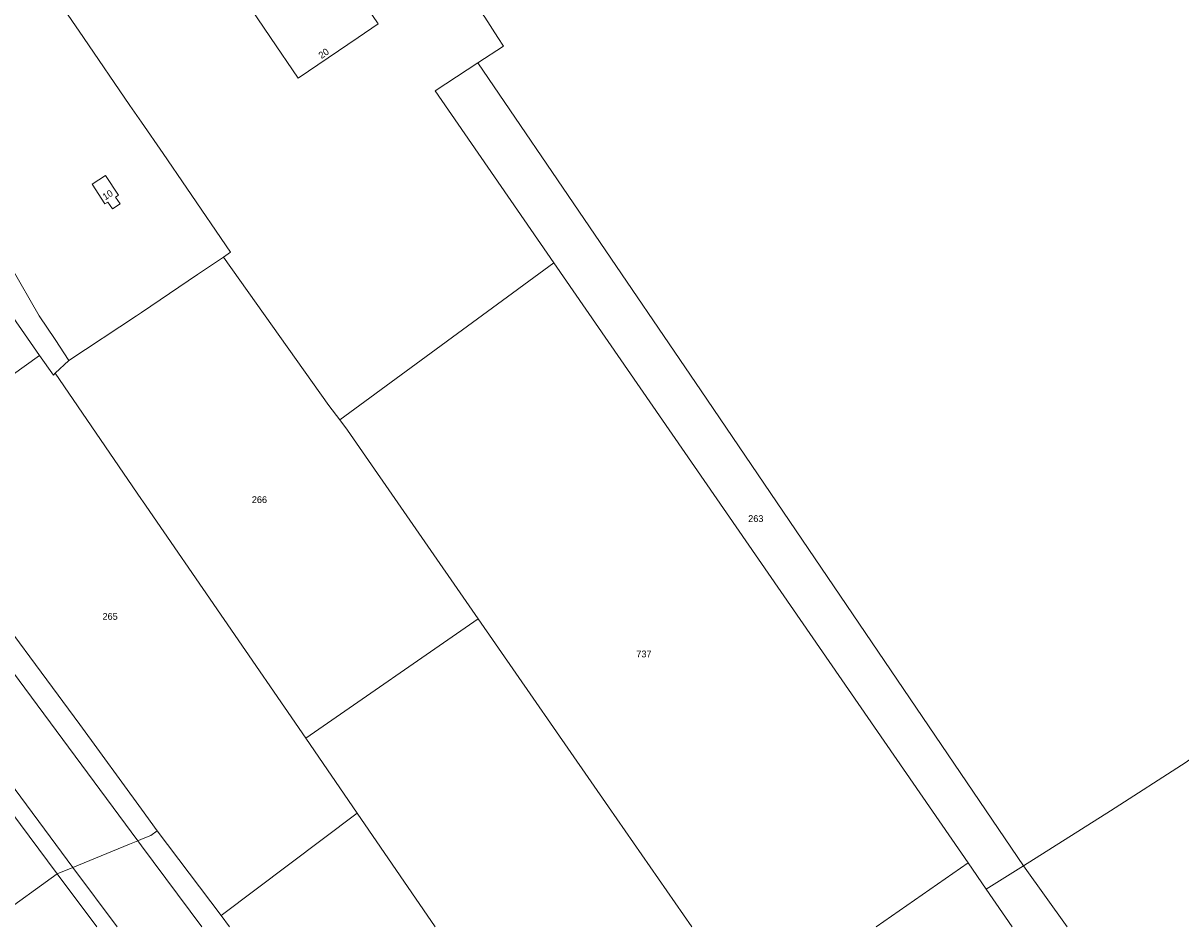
# Model space of a CAD drawing. Header units: metres. Extents: x 195864 to 198202, y 543264 to 544906.
# Tile 35 of 57: x 196969 to 197275, y 543264 to 543504. Entities that reach past the tile are written whole.
import ezdxf
from ezdxf.enums import TextEntityAlignment as Align

# ---------------------------------------------------------------- set-up
doc = ezdxf.new("R2010")
doc.units = ezdxf.units.M
doc.header["$MEASUREMENT"] = 0
for name, color, linetype, lineweight in [('Level 1', 7, 'Continuous', 0), ('Level 11', 7, 'Continuous', 0), ('Level 2', 7, 'Continuous', 0), ('Level 32', 7, 'Continuous', 0), ('Level 55', 7, 'Continuous', 0), ('Level 6', 7, 'Continuous', 0)]:
    doc.layers.add(name, color=color, linetype=linetype, lineweight=lineweight)
doc.styles.add('Style-CHAR_FAST_FONT', font='CHAR_FAST_FONT.shx')

msp = doc.modelspace()

# ---------------------------------------------------------------- linework, layer by layer
at = {"layer": 'Level 1', "color": 7, "linetype": 'Continuous', "lineweight": 0}
for p, q in [((196818.46, 543500), (196981.84, 543280.17)), ((197094.35, 543500), (197095.84, 543497.69)), ((197089.08, 543493.27), (197095.84, 543497.69)), ((196937.03, 543467.44), (196972.93, 543415.81)), ((197052.46, 543398.74), (197109.21, 543440.3)), ((196932.72, 543386.87), (196972.93, 543415.81)), ((196977.15, 543411.07), (196980.74, 543414.46)), ((196977.15, 543411.07), (197000, 543377.6)), ((197043.47, 543314.44), (197089.09, 543345.98)), ((197043.47, 543314.44), (197057.06, 543294.51)), ((196965.39, 543294.98), (196977.66, 543278.45)), ((197021.08, 543267.46), (197057.06, 543294.51)), ((197000, 543285.94), (196999.03, 543287.25)), ((197004.13, 543289.9), (197021.08, 543267.46)), ((197194.55, 543264.44), (197218.87, 543281.39)), ((197218.87, 543281.39), (197223.69, 543274.41)), ((196958.14, 543264.44), (196977.66, 543278.45)), ((196981.84, 543280.17), (196993.53, 543264.44)), ((197223.69, 543274.41), (197233.52, 543280.62))]:
    msp.add_line(p, q, dxfattribs=at)
at = {"layer": 'Level 1', "color": 7, "linetype": 'Continuous', "lineweight": 0, "flags": 128}
for points in [[(197010.59, 543623.34), (197032.7, 543590.8), (197059.39, 543551.15), (197083.47, 543515.69), (197090.92, 543505.34), (197094.35, 543500)], [(196999.03, 543287.25), (196937.57, 543370.15), (196847.56, 543490.97), (196840.88, 543500)], [(197109.21, 543440.3), (197077.73, 543485.85), (197089.08, 543493.27)], [(197089.08, 543493.27), (197148.15, 543406.44), (197233.52, 543280.62)], [(197021.66, 543441.84), (197049.63, 543402.5), (197052.46, 543398.74)], [(197109.21, 543440.3), (197177.74, 543341.02), (197218.87, 543281.39)], [(196972.93, 543415.81), (196976.65, 543410.6), (196977.15, 543411.07)], [(197052.46, 543398.74), (197054.55, 543395.95), (197089.09, 543345.98)], [(197000, 543377.6), (197000.21, 543377.29), (197043.47, 543314.44)], [(197089.09, 543345.98), (197123.64, 543296.19), (197145.7, 543264.44)], [(197233.52, 543280.62), (197256.54, 543295.17), (197276.65, 543308.04), (197303.27, 543327.44)], [(197057.06, 543294.51), (197077.71, 543264.44)], [(197015.93, 543264.44), (197000, 543285.94)], [(197233.52, 543280.62), (197245.13, 543264.44)], [(197223.69, 543274.41), (197230.58, 543264.44)], [(197021.08, 543267.46), (197023.29, 543264.44)]]:
    msp.add_lwpolyline(points, dxfattribs=at)
at = {"layer": 'Level 11', "color": 7, "linetype": 'Continuous', "lineweight": 13}
msp.add_line((197021.41, 543518.78), (197034.15, 543500), dxfattribs=at)
at = {"layer": 'Level 11', "color": 7, "linetype": 'Continuous', "lineweight": 13, "flags": 128}
for points in [[(197057.33, 543500), (197062.68, 543503.63), (197046.02, 543528.19)], [(197034.15, 543500), (197041.46, 543489.23), (197057.33, 543500)], [(196994.31, 543455.9), (196993.12, 543457.73), (196993.88, 543458.22), (196990.49, 543463.43), (196986.92, 543461.14), (196990.3, 543455.9), (196991.07, 543456.4), (196992.26, 543454.57), (196994.31, 543455.9)]]:
    msp.add_lwpolyline(points, dxfattribs=at)
at = {"layer": 'Level 55', "color": 7, "linetype": 'Continuous', "lineweight": 0}
for p in [(197094.35, 543500), (197089.08, 543493.27)]:
    msp.add_line(p, (197095.84, 543497.69), dxfattribs=at)
at = {"layer": 'Level 55', "color": 7, "linetype": 'Continuous', "lineweight": 0, "flags": 128}
for points in [[(197010.59, 543623.34), (197032.7, 543590.8), (197059.39, 543551.15), (197083.47, 543515.69), (197090.92, 543505.34), (197094.35, 543500)], [(197089.08, 543493.27), (197148.15, 543406.44), (197233.52, 543280.62)], [(197233.52, 543280.62), (197256.54, 543295.17), (197276.65, 543308.04), (197303.27, 543327.44)]]:
    msp.add_lwpolyline(points, dxfattribs=at)
at = {"layer": 'Level 6', "color": 7, "linetype": 'Continuous', "lineweight": 13}
for p, q in [((197014.83, 543437.23), (197021.66, 543441.84)), ((197000, 543427.15), (197014.83, 543437.23)), ((197000, 543295.58), (197004.13, 543289.9)), ((196999.03, 543287.25), (197000, 543287.65)), ((196977.66, 543278.45), (196981.84, 543280.17))]:
    msp.add_line(p, q, dxfattribs=at)
at = {"layer": 'Level 6', "color": 7, "linetype": 'Continuous', "lineweight": 13, "flags": 128}
for points in [[(196954.21, 543544.39), (196964.98, 543528.78), (196984.64, 543500)], [(196924.43, 543500), (196932.78, 543488.04), (196939.74, 543479.02), (196949.89, 543464.1), (196957.51, 543452.62), (196965.38, 543439.3), (196972.86, 543426.26), (196977.13, 543419.99), (196980.74, 543414.46)], [(196984.64, 543500), (196996.93, 543482), (197000, 543477.53)], [(197000, 543477.53), (197005.68, 543469.24), (197012, 543460.07), (197023.58, 543443.14), (197021.66, 543441.84)], [(196980.74, 543414.46), (196998.67, 543426.25), (197000, 543427.15)], [(196932.72, 543386.87), (196954.34, 543357.55), (196983.64, 543318.07), (197000, 543295.58)], [(196981.84, 543280.17), (196996.83, 543286.33), (196999.03, 543287.25)], [(197000, 543287.65), (197002.41, 543288.66), (197004.13, 543289.9)], [(196977.66, 543278.45), (196988.17, 543264.44)]]:
    msp.add_lwpolyline(points, dxfattribs=at)

# ---------------------------------------------------------------- texts
at = {"layer": 'Level 2', "color": 7, "linetype": 'Continuous', "lineweight": 13, "style": 'Style-CHAR_FAST_FONT'}
for s, p in [('266', (197031.21, 543377.59)), ('263', (197162.65, 543372.57)), ('265', (196991.67, 543346.66)), ('737', (197133.03, 543336.72))]:
    msp.add_text(s, height=1.8, rotation=0, dxfattribs=at).set_placement(p, align=Align.MIDDLE_CENTER)
at = {"layer": 'Level 32', "color": 7, "linetype": 'Continuous', "lineweight": 13, "style": 'Style-CHAR_FAST_FONT'}
for s, rotation, p in [('20', 34.9451, (197047.65, 543494.27)), ('10', 32.959, (196990.38, 543456.83))]:
    msp.add_text(s, height=1.8, rotation=rotation, dxfattribs=at).set_placement(p)

doc.saveas('drawing.dxf')
